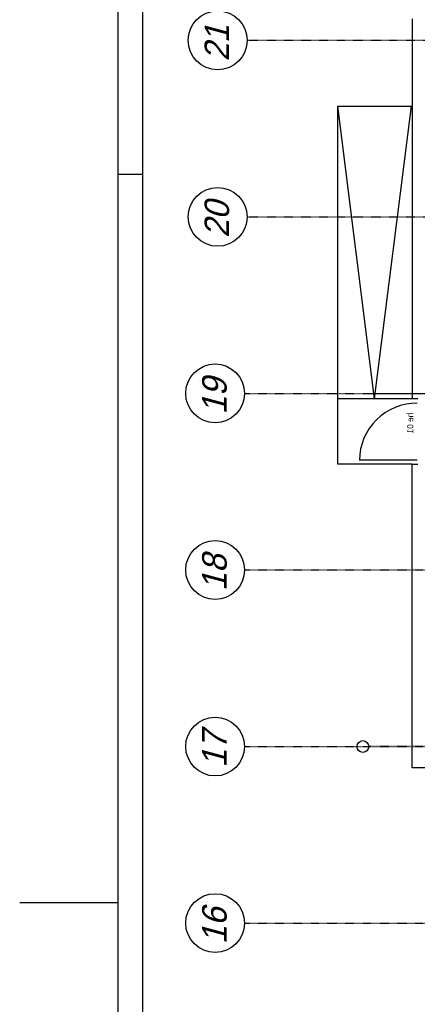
# Model space of a CAD drawing. Extents: x 0 to 1537, y 0 to 841.
# Tile 2 of 58: x 0 to 81, y 128 to 328. Entities that reach past the tile are written whole.
import ezdxf
from ezdxf.enums import TextEntityAlignment as Align

# ---------------------------------------------------------------- set-up
doc = ezdxf.new("R2010")
doc.units = 0
doc.header["$PDSIZE"] = 2
doc.linetypes.add('DASHDOT', pattern=[25.4, 12.7, -6.35, 0, -6.35])
doc.linetypes.add('DASHDOT2', pattern=[12.7, 6.35, -3.175, 0, -3.175])
doc.layers.get('0').update_dxf_attribs({"linetype": 'CONTINUOUS'})
for name, color, linetype in [('AB$1A---_ATTRIB', 9, 'CONTINUOUS'), ('AL$1A---_ALGEMEEN', 9, 'CONTINUOUS'), ('AT$1A---_TEKSTB', 8, 'CONTINUOUS'), ('STRAMIEN', 1, 'CONTINUOUS'), ('VITELDATA', 1, 'CONTINUOUS')]:
    doc.layers.add(name, color=color, linetype=linetype)
doc.styles.add('B-01', font='romans.shx', dxfattribs={"width": 1.2})
doc.styles.add('GBB_ISOT', font='b-gbt3.shx')
doc.styles.add('ROMANS', font='romans.shx', dxfattribs={"height": 300})
doc.styles.add('STYLE1', font='b-gbp', dxfattribs={"oblique": 15})

# ---------------------------------------------------------------- blocks, each defined once
blk = doc.blocks.new('FORA0H')
at = {"color": 4}
for p, q in [((20, 836), (20, 5)), ((0, 148.5), (20, 148.5))]:
    blk.add_line(p, q, dxfattribs=at)
at = {"color": 6}
blk.add_line((25, 831), (25, 10), dxfattribs=at)
at = {"color": 7}
blk.add_line((20, 297), (25, 297), dxfattribs=at)
blk = doc.blocks.new('-STR-H2')
at = {"layer": 'AL$1A---_ALGEMEEN', "linetype": 'DASHDOT', "ltscale": 0.5}
blk.add_line((-3600, 0), (-9880, 0), dxfattribs=at)
at = {"layer": 'AL$1A---_ALGEMEEN', "linetype": 'Continuous', "ltscale": 2}
blk.add_circle((-10000, 0), 120, dxfattribs=at)
for p in [(-8560, 0), (-4960, 0)]:
    blk.add_point(p, dxfattribs=at)
blk = doc.blocks.new('XREF_B-A3-II-112')
at = {"layer": 'AL$1A---_ALGEMEEN', "color": 8, "ltscale": 2}
for p, q in [((21428, 55038), (21428, 47290)), ((20663, 47290), (19913, 53260)), ((19913, 45960), (19913, 53260)), ((19913, 53260), (21413, 53260)), ((20663, 47290), (21413, 53260)), ((21428, 47290), (19913, 47290)), ((21413, 47290), (19913, 47290)), ((21543, 47290), (21428, 47290)), ((21533, 46041), (20353, 46041)), ((21413, 45960), (19913, 45960)), ((21428, 45960), (19913, 45960)), ((21543, 45956), (21428, 45956)), ((21428, 39768), (21428, 45956)), ((27255, 39768), (21428, 39768))]:
    blk.add_line(p, q, dxfattribs=at)
blk.add_arc((21525, 46033), 1171, 89.5835, 179.6351, dxfattribs=at)
at = {"layer": 'STRAMIEN', "color": 8, "linetype": 'DASHDOT2'}
for p, q in [((18063, 54603), (104973, 54603)), ((18063, 51003), (104973, 51003)), ((18013, 47403), (104928, 47403)), ((18013, 43803), (104928, 43803)), ((18013, 40203), (104928, 40203)), ((18013, 36603), (104928, 36603))]:
    blk.add_line(p, q, dxfattribs=at)
at = {"layer": 'STRAMIEN', "color": 8}
for centre in [(17463, 54603), (17463, 51003), (17413, 47403), (17413, 43803), (17413, 40203), (17413, 36603)]:
    blk.add_circle(centre, 600, dxfattribs=at)
at = {"layer": 'AL$1A---_ALGEMEEN', "color": 8, "linetype": 'DASHDOT', "ltscale": 2, "rotation": 180}
for p in [(16903, 54603), (16903, 47403)]:
    blk.add_blockref('-STR-H2', p, dxfattribs=at)
at = {"layer": 'AL$1A---_ALGEMEEN', "color": 8, "linetype": 'DASHDOT', "ltscale": 2}
blk.add_blockref('-STR-H2', (30423, 40203), dxfattribs=at)
at = {"layer": 'AB$1A---_ATTRIB', "color": 8, "linetype": 'Continuous', "style": 'ROMANS'}
for tag, p, height in [('RUIMTENUMMER', (60177, 86637), 200), ('PEILMAAT', (60123, 86380), 150), ('RUIMTENUMMER', (23322, 85669), 200), ('PEILMAAT', (23267, 85412), 150), ('RUIMTENUMMER', (25656, 84910), 200), ('RUIMTENUMMER', (66336, 84907), 200), ('PEILMAAT', (25602, 84653), 150), ('PEILMAAT', (66282, 84649), 150), ('RUIMTENUMMER', (23537, 82919), 200), ('PEILMAAT', (23482, 82661), 150), ('RUIMTENUMMER', (84269, 82608), 200), ('PEILMAAT', (84214, 82351), 150), ('RUIMTENUMMER', (23681, 80585), 200), ('PEILMAAT', (23626, 80328), 150), ('RUIMTENUMMER', (22894, 79094), 200), ('RUIMTENUMMER', (66336, 79048), 200), ('PEILMAAT', (22839, 78837), 150), ('PEILMAAT', (66282, 78791), 150), ('RUIMTENUMMER', (84269, 77245), 200), ('PEILMAAT', (84214, 76988), 150), ('RUIMTENUMMER', (81101, 75686), 200), ('RUIMTENUMMER', (83671, 75687), 200), ('RUIMTENUMMER', (86015, 75686), 200), ('RUIMTENUMMER', (25752, 75504), 200), ('RUIMTENUMMER', (75644, 75605), 200), ('PEILMAAT', (75590, 75347), 150), ('PEILMAAT', (81047, 75429), 150), ('PEILMAAT', (83616, 75430), 150), ('PEILMAAT', (85961, 75429), 150), ('PEILMAAT', (25698, 75247), 150), ('RUIMTENUMMER', (93081, 75257), 200), ('PEILMAAT', (93026, 75000), 150), ('RUIMTENUMMER', (88630, 74488), 200), ('RUIMTENUMMER', (73290, 74100), 200), ('PEILMAAT', (88576, 74231), 150), ('RUIMTENUMMER', (75369, 73882), 200), ('PEILMAAT', (73235, 73843), 150), ('PEILMAAT', (75315, 73624), 150), ('RUIMTENUMMER', (78391, 73378), 200), ('RUIMTENUMMER', (23083, 73242), 200), ('RUIMTENUMMER', (25752, 73237), 200), ('PEILMAAT', (23029, 72985), 150), ('PEILMAAT', (25698, 72979), 150), ('PEILMAAT', (78337, 73120), 150), ('RUIMTENUMMER', (44810, 70416), 200), ('PEILMAAT', (44756, 70158), 150), ('RUIMTENUMMER', (83574, 63583), 200), ('RUIMTENUMMER', (44810, 63429), 200), ('PEILMAAT', (83520, 63326), 150), ('PEILMAAT', (44756, 63172), 150), ('RUIMTENUMMER', (75343, 53663), 200), ('RUIMTENUMMER', (78500, 53652), 200), ('RUIMTENUMMER', (23322, 53269), 200), ('PEILMAAT', (75289, 53406), 150), ('PEILMAAT', (78446, 53394), 150), ('PEILMAAT', (23267, 53012), 150), ('RUIMTENUMMER', (25658, 52384), 200), ('PEILMAAT', (25603, 52127), 150), ('RUIMTENUMMER', (23527, 50518), 200), ('PEILMAAT', (23472, 50260), 150), ('RUIMTENUMMER', (80352, 50113), 200), ('PEILMAAT', (80297, 49856), 150), ('RUIMTENUMMER', (73192, 49570), 200), ('PEILMAAT', (73138, 49313), 150), ('RUIMTENUMMER', (81728, 49257), 200), ('PEILMAAT', (81673, 49000), 150), ('RUIMTENUMMER', (76409, 48643), 200), ('RUIMTENUMMER', (79143, 48643), 200), ('RUIMTENUMMER', (23681, 48185), 200), ('PEILMAAT', (76354, 48386), 150), ('PEILMAAT', (79089, 48386), 150), ('PEILMAAT', (23626, 47928), 150), ('RUIMTENUMMER', (22696, 46692), 200), ('RUIMTENUMMER', (77664, 46745), 200), ('PEILMAAT', (22641, 46435), 150), ('PEILMAAT', (77610, 46488), 150), ('RUIMTENUMMER', (87918, 45636), 200), ('PEILMAAT', (87863, 45379), 150), ('RUIMTENUMMER', (77664, 43246), 200), ('RUIMTENUMMER', (24055, 43108), 200), ('RUIMTENUMMER', (25752, 43104), 200), ('PEILMAAT', (24001, 42851), 150), ('PEILMAAT', (25698, 42847), 150), ('PEILMAAT', (77610, 42989), 150), ('RUIMTENUMMER', (25752, 40842), 200), ('PEILMAAT', (25698, 40585), 150), ('RUIMTENUMMER', (76511, 38932), 200), ('RUIMTENUMMER', (80009, 38932), 200), ('PEILMAAT', (76457, 38675), 150), ('PEILMAAT', (79955, 38675), 150), ('RUIMTENUMMER', (81728, 37671), 200), ('PEILMAAT', (81673, 37413), 150)]:
    blk.add_attdef(tag, p, '', height=height, dxfattribs=at)
for tag, p, height in [('RUIMTENUMMER', (22253, 82959), 200), ('PEILMAAT', (22510, 82905), 150), ('RUIMTENUMMER', (22255, 50559), 200), ('PEILMAAT', (22512, 50505), 150)]:
    blk.add_attdef(tag, p, '', height=height, rotation=90, dxfattribs=at)
at = {"layer": 'AB$1A---_ATTRIB', "color": 8, "style": 'B-01', "oblique": 15, "flags": 1}
for tag, p in [('SCHACHT', (75598, 75883)), ('KOOI', (75868, 75883)), ('DAGMAAT', (76138, 75883)), ('GEWICHT', (76408, 75883)), ('PERSONEN', (76678, 75883))]:
    blk.add_attdef(tag, p, '', height=180, rotation=270, dxfattribs=at)
at = {"layer": 'AT$1A---_TEKSTB', "color": 8, "ltscale": 2, "style": 'GBB_ISOT', "oblique": -180, "text_generation_flag": 4}
blk.add_text('he 01', height=125, rotation=270, dxfattribs=at).set_placement((21451, 47007))
at = {"layer": 'STRAMIEN', "color": 8, "linetype": 'DASHDOT2', "style": 'STYLE1', "oblique": 15}
for s, p in [('21', (17848, 54172)), ('20', (17848, 50572)), ('19', (17798, 46972)), ('18', (17798, 43372)), ('17', (17798, 39772)), ('16', (17798, 36172))]:
    blk.add_text(s, height=500, rotation=90, dxfattribs=at).set_placement(p, align=Align.BOTTOM_LEFT)

msp = doc.modelspace()

# ---------------------------------------------------------------- block references
msp.add_blockref('FORA0H', (0, 0))
at = {"layer": 'VITELDATA', "xscale": 0.01, "yscale": 0.01, "zscale": 0.01}
msp.add_blockref('XREF_B-A3-II-112', (-134.29, -221.75), dxfattribs=at)

doc.saveas('drawing.dxf')
